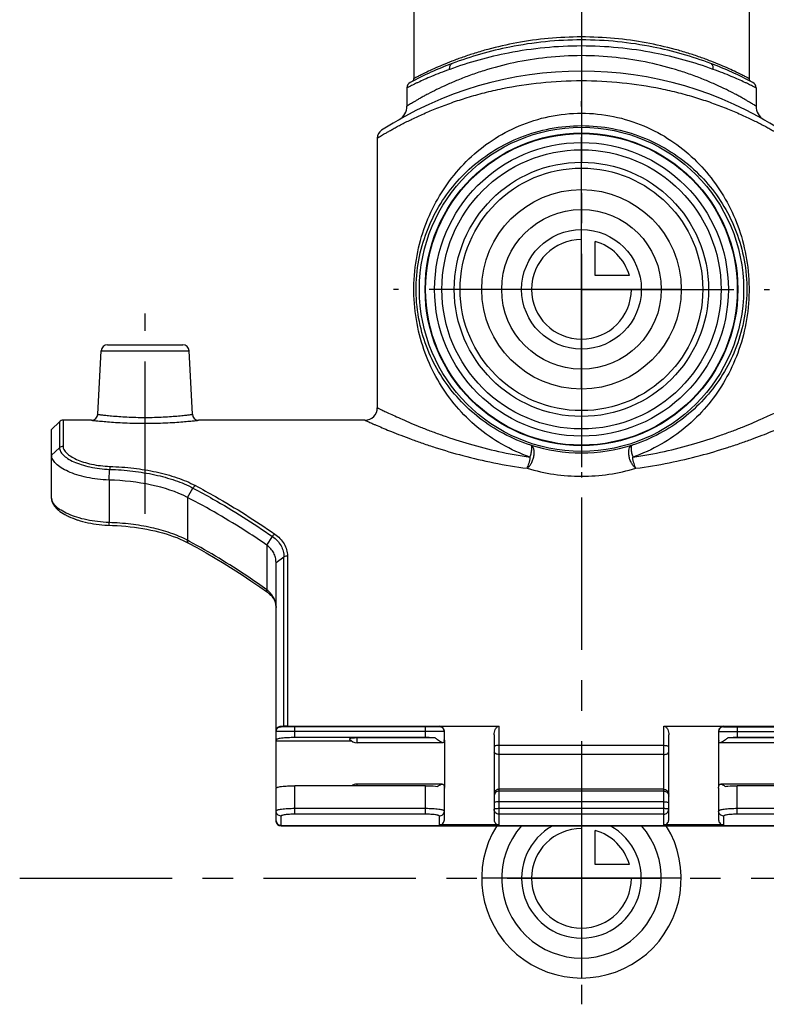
# Model space of a CAD drawing. Header units: millimetres. Extents: x 0 to 1000, y 0 to 1000.
# Tile 1 of 3: x 410 to 530, y 364 to 522. Entities that reach past the tile are written whole.
import ezdxf

# ---------------------------------------------------------------- set-up
doc = ezdxf.new("R2010")
doc.units = ezdxf.units.MM
doc.header["$LTSCALE"] = 65.185185
doc.linetypes.add('CENTER', pattern=[0.6, 0.375, -0.075, 0.075, -0.075])
for name, color, linetype in [('ACHSEN_S', 7, 'CONTINUOUS'), ('FASEN', 7, 'CONTINUOUS'), ('FLAECHEN', 7, 'CONTINUOUS'), ('KOERPER', 7, 'CONTINUOUS'), ('KONST.EL_MIT_GEO', 7, 'CONTINUOUS'), ('KURVEN', 7, 'CONTINUOUS')]:
    doc.layers.add(name, color=color, linetype=linetype)

msp = doc.modelspace()

# ---------------------------------------------------------------- linework, layer by layer
at = {"layer": 'ACHSEN_S', "color": 40, "linetype": 'CENTER'}
for p, q in [((500, 640.56), (500, 363.68)), ((409.88, 383.9), (590.12, 383.9))]:
    msp.add_line(p, q, dxfattribs=at)
at = {"layer": 'FASEN', "color": 7, "linetype": 'Continuous'}
for p, q in [((415, 455.9), (416.27, 457.17)), ((415, 451.79), (415, 455.9))]:
    msp.add_line(p, q, dxfattribs=at)
for radius in [25, 23.56]:
    msp.add_circle((500, 478.4), radius, dxfattribs=at)
for points, knots in [([(424.22, 447.81), (423.6, 447.83), (422.4, 447.92), (420.67, 448.2), (419.09, 448.61), (417.7, 449.13), (416.57, 449.72), (415.71, 450.36), (415.15, 451.05), (415, 451.56), (415, 451.79)], [0, 0, 0, 0, 0.172742, 0.339236, 0.494358, 0.633794, 0.754405, 0.854438, 0.934557, 1, 1, 1, 1]), ([(436.79, 445.02), (434.99, 445.96), (430.81, 447.27), (426.5, 447.73), (424.22, 447.81)], [0, 0, 0, 0, 0.470984, 1, 1, 1, 1]), ([(449.54, 437.38), (448.5, 438.08), (444.37, 440.82), (440.07, 443.31), (436.79, 445.02)], [0, 0, 0, 0, 0.25334, 1, 1, 1, 1]), ([(451, 434.58), (451, 434.85), (450.94, 435.38), (450.66, 436.13), (450.18, 436.82), (449.77, 437.2), (449.54, 437.38)], [0, 0, 0, 0, 0.241559, 0.484518, 0.735454, 1, 1, 1, 1])]:
    msp.add_open_spline(points, degree=3, knots=knots, dxfattribs=at)
at = {"layer": 'FLAECHEN', "color": 7, "linetype": 'Continuous'}
for p, q in [((472, 510.73), (472, 507.8)), ((528, 510.73), (528, 507.8)), ((467.25, 502.67), (467.25, 459.4))]:
    msp.add_line(p, q, dxfattribs=at)
msp.add_circle((500, 478.4), 19.46, dxfattribs=at)
at = {"layer": 'KOERPER', "color": 40, "linetype": 'CENTER'}
for p, q in [((500, 478.4), (500, 508.57)), ((500, 478.4), (469.83, 478.4)), ((500, 478.4), (530.17, 478.4)), ((500, 478.4), (500, 448.23)), ((430, 442.4), (430, 474.5))]:
    msp.add_line(p, q, dxfattribs=at)
at = {"layer": 'KOERPER', "color": 7, "linetype": 'Continuous'}
for p, q in [((421.42, 457.4), (416.83, 457.4)), ((465.25, 457.4), (438.58, 457.4)), ((464, 405.66), (464, 406.43)), ((477.76, 405.66), (464, 405.66)), ((536, 405.66), (522.24, 405.66)), ((477.67, 399.02), (464, 399.02)), ((464, 398.75), (464, 399.02)), ((536, 399.02), (522.33, 399.02))]:
    msp.add_line(p, q, dxfattribs=at)
for radius in [26, 25.08]:
    msp.add_circle((500, 478.4), radius, dxfattribs=at)
for centre, start, end in [((464, 407.16), 217.2416, 270), ((464, 397.52), 90, 124.8665)]:
    msp.add_arc(centre, 1.5, start, end, dxfattribs=at)
msp.add_open_spline([(464, 406.43), (463.92, 406.43), (463.75, 406.42), (463.52, 406.41), (463.31, 406.4), (463.12, 406.38), (462.98, 406.35), (462.88, 406.33), (462.83, 406.3), (462.81, 406.29), (462.8, 406.27), (462.8, 406.26), (462.81, 406.25)], degree=3, knots=[0, 0, 0, 0, 0.199572, 0.390695, 0.565129, 0.715621, 0.835971, 0.921721, 0.951033, 0.971777, 0.986088, 1, 1, 1, 1], dxfattribs=at)
at = {"layer": 'KONST.EL_MIT_GEO', "color": 7, "linetype": 'Continuous'}
for p, q in [((473.1, 567.9), (473.1, 512.22)), ((526.9, 567.9), (526.9, 512.22)), ((423.95, 469.5), (436.05, 469.5)), ((422.42, 458.35), (422.95, 468.55)), ((422.95, 468.55), (437.05, 468.55)), ((437.58, 458.35), (437.05, 468.55)), ((416.27, 457.17), (416.27, 452.99)), ((416.83, 457.4), (416.83, 453.21)), ((415, 451.79), (416.27, 452.99)), ((415, 444.88), (415, 451.79)), ((424.22, 447.81), (424.31, 449.52)), ((424.22, 447.81), (424.22, 440.98)), ((436.79, 445.02), (437.68, 446.51)), ((415.19, 444.06), (415.3, 443.86)), ((436.79, 445.02), (436.79, 438.13)), ((415.29, 443.87), (415.42, 443.67)), ((415.41, 443.68), (415.56, 443.49)), ((415.55, 443.5), (415.73, 443.3)), ((415.72, 443.31), (415.91, 443.12)), ((415.9, 443.13), (416.11, 442.94)), ((416.1, 442.95), (416.34, 442.77)), ((416.33, 442.78), (416.58, 442.6)), ((416.57, 442.6), (416.85, 442.43)), ((416.83, 442.44), (417.13, 442.27)), ((417.11, 442.27), (417.43, 442.11)), ((417.41, 442.11), (417.75, 441.95)), ((417.73, 441.96), (418.08, 441.8)), ((418.07, 441.81), (418.44, 441.66)), ((418.42, 441.67), (418.81, 441.52)), ((418.79, 441.53), (419.19, 441.39)), ((419.17, 441.4), (419.59, 441.27)), ((419.57, 441.28), (420, 441.16)), ((419.98, 441.16), (420.42, 441.05)), ((420.4, 441.06), (420.85, 440.96)), ((420.83, 440.96), (421.28, 440.87)), ((421.27, 440.87), (421.73, 440.79)), ((421.71, 440.8), (422.17, 440.73)), ((422.16, 440.73), (422.63, 440.67)), ((422.61, 440.67), (423.08, 440.62)), ((423.07, 440.63), (423.53, 440.59)), ((423.52, 440.59), (423.99, 440.56)), ((423.97, 440.56), (424.78, 440.53)), ((449.54, 437.38), (450.44, 438.74)), ((449.54, 437.38), (449.54, 430.18)), ((451, 434.58), (452.27, 435.47)), ((451, 398.52), (451, 434.58)), ((452.27, 408.31), (452.27, 435.47)), ((452.83, 435.65), (452.83, 408.3)), ((451.8, 408.22), (451.8, 408.31)), ((451.8, 408.31), (452.27, 408.31)), ((452.83, 408.3), (486.8, 408.3)), ((475, 408.18), (454, 408.18)), ((454, 406.48), (454, 408.18)), ((475, 406.48), (475, 408.18)), ((477.2, 408.3), (477.2, 408.22)), ((486.8, 392.46), (486.8, 408.3)), ((513.2, 408.3), (547.17, 408.3)), ((513.2, 392.46), (513.2, 408.3)), ((522.8, 408.3), (522.8, 408.22)), ((525, 408.18), (546, 408.18)), ((525, 408.18), (525, 406.48)), ((475, 407.48), (454, 407.48)), ((475, 406.48), (454, 406.48)), ((476.54, 406.43), (464, 406.43)), ((478, 406.11), (478, 407.5)), ((478, 406.09), (478, 398.52)), ((486, 406.93), (486, 393.3)), ((514, 393.3), (514, 406.93)), ((522, 407.5), (522, 406.11)), ((522, 406.09), (522, 398.52)), ((536, 406.43), (523.46, 406.43)), ((525, 407.48), (546, 407.48)), ((541, 406.48), (525, 406.48)), ((451, 405.95), (463.12, 405.95)), ((486.8, 405.24), (513.2, 405.24)), ((513.2, 403.78), (486.8, 403.78)), ((451, 393.11), (451, 398.36)), ((475, 398.75), (454, 398.75)), ((454, 394.18), (454, 398.75)), ((475, 394.18), (475, 398.75)), ((478, 393.3), (478, 398.36)), ((513.2, 398.19), (486.8, 398.19)), ((522, 398.36), (522, 393.3)), ((541, 398.75), (525, 398.75)), ((525, 394.18), (525, 398.75)), ((513.2, 397.89), (486.8, 397.89)), ((475, 395.08), (454, 395.08)), ((513.2, 396.16), (486.8, 396.16)), ((513.2, 395.08), (486.8, 395.08)), ((546, 395.08), (525, 395.08)), ((451.8, 392.31), (451.8, 393.89)), ((475, 394.18), (454, 394.18)), ((477.2, 392.46), (477.2, 393.89)), ((513.2, 394.18), (486.8, 394.18)), ((522.8, 393.89), (522.8, 392.46)), ((546, 394.18), (525, 394.18)), ((451.8, 392.34), (548.2, 392.34)), ((451.8, 392.34), (548.2, 392.34)), ((477.2, 392.31), (451.8, 392.31)), ((486.8, 392.46), (477.2, 392.46)), ((477.2, 392.34), (477.2, 392.31)), ((486.8, 392.31), (486.8, 392.34)), ((513.2, 392.31), (486.8, 392.31)), ((522.8, 392.46), (513.2, 392.46)), ((513.2, 392.34), (513.2, 392.31)), ((522.8, 392.31), (522.8, 392.34)), ((548.2, 392.31), (522.8, 392.31))]:
    msp.add_line(p, q, dxfattribs=at)
for points in [[(415, 444.88), (415, 444.81), (415.02, 444.62), (415.06, 444.44), (415.11, 444.25)], [(415, 444.81), (415.02, 444.63), (415.05, 444.45), (415.11, 444.26), (415.19, 444.06)], [(424.78, 440.53), (425.49, 440.49), (426.19, 440.44), (426.89, 440.38), (427.58, 440.3), (428.27, 440.22), (428.94, 440.13), (429.61, 440.02), (430.26, 439.9), (430.91, 439.77), (431.54, 439.63), (432.17, 439.48), (432.78, 439.32), (433.37, 439.15), (433.96, 438.96), (434.52, 438.76), (435.07, 438.56), (435.61, 438.34), (436.13, 438.11), (436.63, 437.86), (436.98, 437.68)], [(436.98, 437.68), (438.32, 436.96), (439.78, 436.14), (441.24, 435.29), (442.68, 434.41), (444.12, 433.51), (445.55, 432.59), (446.97, 431.65), (448.38, 430.68), (449.63, 429.79)], [(449.63, 429.79), (449.7, 429.74), (449.87, 429.6), (450.03, 429.46), (450.19, 429.31), (450.33, 429.15), (450.46, 428.98), (450.57, 428.81), (450.68, 428.63), (450.77, 428.45), (450.84, 428.26), (450.9, 428.07), (450.95, 427.87), (450.98, 427.66), (451, 427.45), (451, 427.35)]]:
    msp.add_lwpolyline(points, dxfattribs=at)
for radius in [22.4, 20.4]:
    msp.add_circle((500, 478.4), radius, dxfattribs=at)
for centre, radius, start, end in [((500, 459.4), 59, 110.5711, 117.7437), ((500, 459.4), 59, 62.2563, 69.4289), ((500, 454.4), 59, 57.0793, 122.9207), ((472.6, 512.22), 0.5, 297.4195, 0.0002), ((527.4, 512.22), 0.5, 180.0003, 242.5808), ((473, 510.73), 1, 117.7438, 179.9999), ((527, 510.73), 1, 359.9999, 62.2562), ((469.5, 507.8), 2.5, 299.7314, 0), ((530.5, 507.8), 2.5, 180, 240.2686), ((468.75, 502.67), 1.5, 122.9208, 180), ((423.95, 468.5), 1, 90, 177), ((436.05, 468.5), 1, 3, 90), ((421.42, 458.4), 1, 269.9992, 357.0002), ((438.58, 458.4), 1, 182.9999, 270.0003), ((465.25, 459.4), 2, 270, 360), ((416.83, 456.6), 0.8, 90, 135), ((500.01, 479.38), 27.22, 252.663, 269.9888), ((499.99, 479.38), 27.22, 270.0112, 287.337), ((500, 478.36), 29.95, 253.0645, 269.9979), ((500, 478.36), 29.95, 270.0021, 286.9355), ((387.64, 345.87), 104.54, 61.7503, 61.9575), ((446.97, 426.79), 4.25, 47.7566, 52.7866), ((475.64, 406.22), 2.36, 355.3601, 357.2774), ((524.76, 406.25), 2.76, 182.7848, 183.263), ((524.24, 406.21), 2.23, 183.2332, 184.6436), ((477.95, 398.36), 0.0515, 0.0118, 7.4882), ((522.05, 398.36), 0.0515, 172.5118, 179.9882), ((451.8, 393.14), 0.8, 180, 270), ((451.8, 393.11), 0.8, 180, 270), ((451.12, 393.11), 0.117, 180.0229, 187.3839), ((477.2, 393.11), 0.8, 270, 283.8652), ((486.8, 393.11), 0.8, 256.1412, 270), ((513.2, 393.11), 0.8, 270, 283.8652), ((522.8, 393.11), 0.8, 256.1412, 270)]:
    msp.add_arc(centre, radius, start, end, dxfattribs=at)
for centre, major_axis, ratio, start_param, end_param in [((477.2, 407.5), (0.8, 0), 0.995415, 0, 1.570796), ((522.8, 407.5), (0.8, 0), 0.995415, 1.570796, 3.141593), ((477.2, 393.3), (0, 0.837), 0.95586, -3.141593, -1.570796), ((486.8, 393.3), (0, 0.837), 0.95586, 1.570796, 3.141593), ((513.2, 393.3), (0, 0.837), 0.95586, -3.141593, -1.570796), ((522.8, 393.3), (0, 0.837), 0.95586, 1.570796, 3.141593)]:
    msp.add_ellipse(centre, major_axis=major_axis, ratio=ratio, start_param=start_param, end_param=end_param, dxfattribs=at)
for points, knots in [([(526.9, 512.22), (526.9, 512.22), (526.88, 512.22), (526.86, 512.24), (526.82, 512.26), (526.76, 512.29), (526.69, 512.33), (526.55, 512.4), (526.35, 512.5), (526.05, 512.65), (525.7, 512.84), (525.28, 513.04), (524.6, 513.37), (523.62, 513.83), (522.27, 514.41), (520.72, 515.04), (518.98, 515.68), (517.06, 516.32), (514.2, 517.15), (510.28, 518.04), (505.26, 518.74), (500, 518.98), (494.74, 518.74), (489.72, 518.04), (485.8, 517.15), (482.94, 516.32), (481.02, 515.68), (479.28, 515.04), (477.73, 514.41), (476.38, 513.83), (475.4, 513.37), (474.72, 513.04), (474.3, 512.84), (473.95, 512.65), (473.65, 512.5), (473.45, 512.4), (473.31, 512.33), (473.24, 512.29), (473.18, 512.26), (473.14, 512.24), (473.12, 512.22), (473.1, 512.22), (473.1, 512.22)], [0, 0, 0, 0, 0.000169, 0.000676, 0.001518, 0.002694, 0.004204, 0.006045, 0.010701, 0.016634, 0.023806, 0.032173, 0.041692, 0.063988, 0.090311, 0.120288, 0.153569, 0.189831, 0.228765, 0.313412, 0.404881, 0.5, 0.595119, 0.686588, 0.771235, 0.810169, 0.846431, 0.879712, 0.909689, 0.936012, 0.958308, 0.967827, 0.976194, 0.983366, 0.989299, 0.993955, 0.995796, 0.997305, 0.998482, 0.999324, 0.999831, 1, 1, 1, 1]), ([(500, 518.42), (496.14, 518.42), (489.07, 517.71), (482.26, 515.76), (479.27, 514.64)], [0, 0, 0, 0, 0.54697, 1, 1, 1, 1]), ([(520.73, 514.64), (517.74, 515.76), (510.93, 517.71), (503.86, 518.42), (500, 518.42)], [0, 0, 0, 0, 0.45303, 1, 1, 1, 1]), ([(500, 517.45), (496.08, 517.45), (488.88, 516.75), (481.93, 514.81), (478.87, 513.7)], [0, 0, 0, 0, 0.546147, 1, 1, 1, 1]), ([(521.13, 513.7), (518.07, 514.81), (511.12, 516.75), (503.92, 517.45), (500, 517.45)], [0, 0, 0, 0, 0.453853, 1, 1, 1, 1]), ([(500, 515.9), (498.14, 515.9), (494.5, 515.7), (489.26, 514.86), (485.19, 513.79), (482.22, 512.79), (480.23, 512.02), (478.43, 511.24), (476.82, 510.49), (475.61, 509.87), (474.76, 509.41), (474.2, 509.1), (473.7, 508.82), (473.26, 508.57), (472.89, 508.35), (472.58, 508.16), (472.36, 508.03), (472.22, 507.94), (472.15, 507.89), (472.09, 507.86), (472.04, 507.83), (472.02, 507.81), (472, 507.81), (472, 507.8)], [0, 0, 0, 0, 0.188711, 0.370182, 0.538349, 0.615906, 0.688341, 0.755069, 0.815447, 0.868752, 0.892503, 0.914174, 0.933655, 0.950832, 0.965594, 0.977838, 0.98747, 0.991281, 0.99441, 0.996851, 0.998599, 0.999649, 1, 1, 1, 1]), ([(528, 507.8), (528, 507.81), (527.98, 507.81), (527.96, 507.83), (527.91, 507.86), (527.85, 507.89), (527.78, 507.94), (527.64, 508.03), (527.42, 508.16), (527.11, 508.35), (526.74, 508.57), (526.3, 508.82), (525.8, 509.1), (525.24, 509.41), (524.39, 509.87), (523.18, 510.49), (521.57, 511.24), (519.77, 512.02), (517.78, 512.79), (514.81, 513.79), (510.74, 514.86), (505.5, 515.7), (501.86, 515.9), (500, 515.9)], [0, 0, 0, 0, 0.000351, 0.001401, 0.003149, 0.00559, 0.00872, 0.01253, 0.022162, 0.034406, 0.049168, 0.066345, 0.085826, 0.107498, 0.131248, 0.184554, 0.244932, 0.31166, 0.384095, 0.461652, 0.629818, 0.81129, 1, 1, 1, 1]), ([(478.87, 513.7), (478.35, 513.52), (477.38, 513.15), (476.02, 512.6), (474.85, 512.09), (473.99, 511.7), (473.4, 511.42), (473.04, 511.25), (472.73, 511.1), (472.48, 510.97), (472.3, 510.88), (472.18, 510.83), (472.12, 510.79), (472.07, 510.77), (472.03, 510.75), (472.01, 510.74), (472, 510.73), (472, 510.73)], [0, 0, 0, 0, 0.219394, 0.415948, 0.587592, 0.732163, 0.793619, 0.847505, 0.893574, 0.931605, 0.961401, 0.97316, 0.982804, 0.990319, 0.995694, 0.998923, 1, 1, 1, 1]), ([(478.87, 513.7), (478.85, 513.8), (478.84, 514.01), (478.91, 514.29), (479.05, 514.51), (479.19, 514.61), (479.27, 514.64)], [0, 0, 0, 0, 0.283377, 0.544674, 0.780928, 1, 1, 1, 1]), ([(521.13, 513.7), (521.15, 513.8), (521.16, 514.01), (521.09, 514.29), (520.95, 514.51), (520.81, 514.61), (520.73, 514.64)], [0, 0, 0, 0, 0.283377, 0.544674, 0.780928, 1, 1, 1, 1]), ([(528, 510.73), (528, 510.73), (527.99, 510.74), (527.97, 510.75), (527.93, 510.77), (527.88, 510.79), (527.82, 510.83), (527.7, 510.88), (527.52, 510.97), (527.27, 511.1), (526.96, 511.25), (526.6, 511.42), (526.01, 511.7), (525.15, 512.09), (523.98, 512.6), (522.62, 513.15), (521.65, 513.52), (521.13, 513.7)], [0, 0, 0, 0, 0.001077, 0.004306, 0.009681, 0.017196, 0.02684, 0.038599, 0.068395, 0.106426, 0.152495, 0.206381, 0.267837, 0.412408, 0.584052, 0.780606, 1, 1, 1, 1]), ([(467.25, 502.67), (467.25, 502.67), (467.26, 502.67), (467.27, 502.68), (467.3, 502.7), (467.35, 502.73), (467.42, 502.77), (467.51, 502.83), (467.67, 502.93), (467.93, 503.08), (468.29, 503.29), (468.72, 503.55), (469.23, 503.84), (469.82, 504.17), (470.47, 504.53), (471.47, 505.05), (472.88, 505.76), (474.76, 506.63), (476.87, 507.51), (479.2, 508.39), (481.73, 509.22), (484.46, 509.98), (488.37, 510.88), (493.57, 511.68), (497.83, 511.9), (500, 511.9)], [0, 0, 0, 0, 0.00035, 0.000787, 0.001398, 0.003142, 0.005578, 0.0087, 0.012503, 0.022112, 0.034327, 0.049053, 0.066188, 0.085621, 0.107241, 0.130937, 0.184133, 0.244411, 0.311061, 0.383452, 0.461006, 0.543162, 0.629336, 0.811037, 1, 1, 1, 1]), ([(500, 511.9), (502.17, 511.9), (506.43, 511.68), (511.63, 510.88), (515.54, 509.98), (518.27, 509.22), (520.8, 508.39), (523.13, 507.51), (525.24, 506.63), (527.12, 505.76), (528.53, 505.05), (529.53, 504.53), (530.18, 504.17), (530.77, 503.84), (531.28, 503.55), (531.71, 503.29), (532.07, 503.08), (532.33, 502.93), (532.49, 502.83), (532.58, 502.77), (532.65, 502.73), (532.7, 502.7), (532.73, 502.68), (532.74, 502.67), (532.75, 502.67), (532.75, 502.67)], [0, 0, 0, 0, 0.188963, 0.370664, 0.456839, 0.538994, 0.616548, 0.688939, 0.75559, 0.815868, 0.869063, 0.89276, 0.914379, 0.933812, 0.950947, 0.965673, 0.977888, 0.987497, 0.9913, 0.994422, 0.996858, 0.998602, 0.999213, 0.99965, 1, 1, 1, 1]), ([(491.78, 451.49), (490.21, 452.03), (487.21, 453.38), (483.23, 456.15), (479.86, 459.5), (477.12, 463.33), (475.01, 467.62), (473.59, 472.36), (472.98, 477.42), (473.26, 482.54), (474.39, 487.43), (476.24, 491.89), (478.75, 495.9), (481.87, 499.44), (485.62, 502.45), (489.98, 504.79), (494.84, 506.31), (498.27, 506.67), (500, 506.67)], [0, 0, 0, 0, 0.063703, 0.125316, 0.185409, 0.244996, 0.305421, 0.368173, 0.433852, 0.500214, 0.56413, 0.625273, 0.685005, 0.744767, 0.805706, 0.868585, 0.933576, 1, 1, 1, 1]), ([(500, 506.67), (501.73, 506.67), (505.16, 506.31), (510.02, 504.79), (514.38, 502.45), (518.13, 499.44), (521.25, 495.9), (523.76, 491.89), (525.61, 487.43), (526.74, 482.54), (527.02, 477.42), (526.41, 472.36), (524.99, 467.62), (522.88, 463.33), (520.14, 459.5), (516.77, 456.15), (512.79, 453.38), (509.79, 452.03), (508.22, 451.49)], [0, 0, 0, 0, 0.066424, 0.131415, 0.194294, 0.255233, 0.314995, 0.374728, 0.43587, 0.499786, 0.566148, 0.631827, 0.694579, 0.755004, 0.814591, 0.874684, 0.936297, 1, 1, 1, 1]), ([(491.89, 453.4), (490.37, 453.88), (487.47, 455.1), (483.59, 457.62), (480.28, 460.68), (477.55, 464.2), (475.42, 468.2), (473.96, 472.67), (473.33, 477.53), (473.64, 482.46), (474.83, 487.09), (476.74, 491.25), (479.26, 494.94), (482.36, 498.16), (486.05, 500.88), (490.3, 502.99), (495.01, 504.35), (498.33, 504.67), (500, 504.67)], [0, 0, 0, 0, 0.064135, 0.125781, 0.185527, 0.244496, 0.304257, 0.366739, 0.433001, 0.500131, 0.563957, 0.624446, 0.683491, 0.742814, 0.803696, 0.866935, 0.932645, 1, 1, 1, 1]), ([(500, 504.67), (501.67, 504.67), (504.99, 504.35), (509.7, 502.99), (513.95, 500.88), (517.64, 498.16), (520.74, 494.94), (523.26, 491.25), (525.17, 487.09), (526.36, 482.46), (526.67, 477.53), (526.04, 472.67), (524.58, 468.2), (522.45, 464.2), (519.72, 460.68), (516.41, 457.62), (512.53, 455.1), (509.63, 453.88), (508.11, 453.4)], [0, 0, 0, 0, 0.067355, 0.133065, 0.196304, 0.257186, 0.31651, 0.375554, 0.436043, 0.499869, 0.566999, 0.63326, 0.695743, 0.755504, 0.814473, 0.874219, 0.935865, 1, 1, 1, 1]), ([(422.42, 458.35), (422.42, 458.35), (422.43, 458.35), (422.46, 458.34), (422.5, 458.34), (422.57, 458.33), (422.65, 458.32), (422.79, 458.3), (423.01, 458.27), (423.33, 458.23), (423.71, 458.19), (424.15, 458.14), (424.85, 458.08), (425.83, 458), (427.13, 457.91), (428.54, 457.86), (430, 457.84), (431.46, 457.86), (432.87, 457.91), (434.17, 458), (435.15, 458.08), (435.85, 458.14), (436.29, 458.19), (436.67, 458.23), (436.99, 458.27), (437.21, 458.3), (437.35, 458.32), (437.43, 458.33), (437.5, 458.34), (437.54, 458.34), (437.57, 458.35), (437.58, 458.35), (437.58, 458.35)], [0, 0, 0, 0, 0.000606, 0.002419, 0.005434, 0.009647, 0.015044, 0.021611, 0.038188, 0.059209, 0.084463, 0.113705, 0.146648, 0.222355, 0.30872, 0.402468, 0.5, 0.597532, 0.69128, 0.777645, 0.853352, 0.886295, 0.915537, 0.940791, 0.961812, 0.978389, 0.984956, 0.990353, 0.994566, 0.997581, 0.999394, 1, 1, 1, 1]), ([(467.25, 459.4), (467.25, 459.4), (467.26, 459.4), (467.28, 459.38), (467.32, 459.37), (467.4, 459.33), (467.53, 459.27), (467.73, 459.17), (467.98, 459.04), (468.29, 458.9), (468.66, 458.72), (469.25, 458.45), (470.12, 458.05), (471.3, 457.52), (472.68, 456.92), (474.23, 456.28), (475.95, 455.61), (478.53, 454.67), (482.1, 453.52), (486.77, 452.32), (490.06, 451.73), (491.78, 451.49)], [0, 0, 0, 0, 0.00031, 0.001238, 0.002785, 0.004948, 0.011114, 0.01971, 0.030702, 0.044046, 0.059691, 0.07758, 0.119836, 0.170269, 0.228297, 0.29333, 0.364786, 0.442101, 0.612176, 0.799511, 1, 1, 1, 1]), ([(508.22, 451.49), (509.94, 451.73), (513.23, 452.32), (517.9, 453.52), (521.47, 454.67), (524.05, 455.61), (525.77, 456.28), (527.32, 456.92), (528.7, 457.52), (529.88, 458.05), (530.75, 458.45), (531.34, 458.72), (531.71, 458.9), (532.02, 459.04), (532.27, 459.17), (532.47, 459.27), (532.6, 459.33), (532.68, 459.37), (532.72, 459.38), (532.74, 459.4), (532.75, 459.4), (532.75, 459.4)], [0, 0, 0, 0, 0.200489, 0.387824, 0.5579, 0.635215, 0.706671, 0.771703, 0.829731, 0.880164, 0.92242, 0.940309, 0.955954, 0.969298, 0.98029, 0.988886, 0.995052, 0.997215, 0.998762, 0.99969, 1, 1, 1, 1]), ([(421.42, 457.4), (421.43, 457.4), (421.49, 457.39), (421.61, 457.38), (421.82, 457.35), (422.1, 457.32), (422.46, 457.29), (423.09, 457.23), (424.02, 457.14), (425.31, 457.05), (427.32, 456.94), (430, 456.88), (432.68, 456.94), (434.69, 457.05), (435.98, 457.14), (436.91, 457.23), (437.54, 457.29), (437.9, 457.32), (438.18, 457.35), (438.39, 457.38), (438.51, 457.39), (438.57, 457.4), (438.58, 457.4)], [0, 0, 0, 0, 0.002448, 0.009762, 0.02186, 0.038607, 0.059818, 0.085265, 0.147764, 0.223583, 0.309778, 0.5, 0.690222, 0.776418, 0.852236, 0.914736, 0.940182, 0.961393, 0.97814, 0.990238, 0.997552, 1, 1, 1, 1]), ([(465.25, 457.4), (465.25, 457.4), (465.26, 457.4), (465.29, 457.38), (465.33, 457.37), (465.41, 457.33), (465.55, 457.27), (465.77, 457.17), (466.04, 457.05), (466.38, 456.9), (466.77, 456.73), (467.41, 456.46), (468.34, 456.06), (469.61, 455.54), (471.09, 454.96), (472.75, 454.33), (474.58, 453.68), (477.33, 452.76), (481.11, 451.65), (486.02, 450.49), (489.48, 449.93), (491.28, 449.7)], [0, 0, 0, 0, 0.000313, 0.00125, 0.002812, 0.004997, 0.011222, 0.0199, 0.030994, 0.044457, 0.060238, 0.078276, 0.120857, 0.171628, 0.229982, 0.295301, 0.366976, 0.444417, 0.614372, 0.800955, 1, 1, 1, 1]), ([(508.72, 449.7), (510.52, 449.93), (513.98, 450.49), (518.89, 451.65), (522.67, 452.76), (525.42, 453.68), (527.25, 454.33), (528.91, 454.96), (530.39, 455.54), (531.66, 456.06), (532.59, 456.46), (533.23, 456.73), (533.62, 456.9), (533.96, 457.05), (534.23, 457.17), (534.45, 457.27), (534.59, 457.33), (534.67, 457.37), (534.71, 457.38), (534.74, 457.4), (534.75, 457.4), (534.75, 457.4)], [0, 0, 0, 0, 0.199045, 0.385629, 0.555583, 0.633025, 0.7047, 0.770018, 0.828372, 0.879143, 0.921724, 0.939762, 0.955543, 0.969006, 0.9801, 0.988778, 0.995003, 0.997188, 0.99875, 0.999687, 1, 1, 1, 1]), ([(416.27, 452.99), (416.26, 452.79), (416.4, 452.35), (416.88, 451.77), (417.61, 451.21), (418.6, 450.69), (419.8, 450.24), (421.19, 449.88), (422.71, 449.62), (423.77, 449.54), (424.31, 449.52)], [0, 0, 0, 0, 0.063344, 0.141899, 0.24094, 0.361179, 0.500869, 0.656786, 0.824759, 1, 1, 1, 1]), ([(416.83, 453.21), (416.73, 453.21), (416.52, 453.17), (416.34, 453.06), (416.27, 452.99)], [0, 0, 0, 0, 0.503629, 1, 1, 1, 1]), ([(416.83, 453.21), (416.83, 453.03), (416.96, 452.62), (417.41, 452.08), (418.1, 451.56), (419.02, 451.08), (420.14, 450.66), (421.44, 450.32), (422.86, 450.09), (423.85, 450.01), (424.36, 449.99)], [0, 0, 0, 0, 0.062975, 0.141265, 0.240044, 0.360074, 0.499707, 0.655794, 0.824175, 1, 1, 1, 1]), ([(491.28, 449.7), (491.41, 449.79), (491.67, 450.04), (491.99, 450.51), (492.24, 451.07), (492.39, 451.68), (492.44, 452.26), (492.38, 452.78), (492.21, 453.18), (492, 453.36), (491.89, 453.4)], [0, 0, 0, 0, 0.115244, 0.251561, 0.400863, 0.552266, 0.694481, 0.81808, 0.918394, 1, 1, 1, 1]), ([(491.78, 451.49), (491.85, 451.72), (491.93, 452.05), (492.01, 452.49), (492.04, 452.76), (492.04, 453), (492.02, 453.21), (491.96, 453.37), (491.89, 453.4)], [0, 0, 0, 0, 0.361678, 0.52441, 0.66826, 0.789157, 0.884438, 1, 1, 1, 1]), ([(508.72, 449.7), (508.59, 449.79), (508.33, 450.04), (508.01, 450.51), (507.76, 451.07), (507.61, 451.68), (507.56, 452.26), (507.62, 452.78), (507.79, 453.18), (508, 453.36), (508.11, 453.4)], [0, 0, 0, 0, 0.115246, 0.251562, 0.400863, 0.552266, 0.69448, 0.818079, 0.918392, 1, 1, 1, 1]), ([(508.11, 453.4), (508.04, 453.37), (507.98, 453.21), (507.96, 453), (507.96, 452.76), (507.99, 452.49), (508.07, 452.05), (508.15, 451.72), (508.22, 451.49)], [0, 0, 0, 0, 0.115559, 0.21084, 0.331738, 0.475588, 0.638321, 1, 1, 1, 1]), ([(491.28, 449.7), (491.34, 449.8), (491.45, 450.04), (491.64, 450.63), (491.74, 451.14), (491.78, 451.49)], [0, 0, 0, 0, 0.184206, 0.423542, 1, 1, 1, 1]), ([(508.72, 449.7), (508.66, 449.8), (508.55, 450.04), (508.36, 450.63), (508.26, 451.14), (508.22, 451.49)], [0, 0, 0, 0, 0.184206, 0.423542, 1, 1, 1, 1]), ([(424.36, 449.99), (424.35, 449.96), (424.33, 449.81), (424.32, 449.65), (424.31, 449.52)], [0, 0, 0, 0, 0.179664, 1, 1, 1, 1]), ([(424.31, 449.52), (425.55, 449.48), (427.99, 449.3), (431.51, 448.72), (434.76, 447.84), (436.77, 447), (437.68, 446.51)], [0, 0, 0, 0, 0.269678, 0.529543, 0.774102, 1, 1, 1, 1]), ([(424.36, 449.99), (425.63, 449.95), (428.13, 449.76), (431.74, 449.17), (435.07, 448.27), (437.13, 447.41), (438.07, 446.91)], [0, 0, 0, 0, 0.269947, 0.529919, 0.774381, 1, 1, 1, 1]), ([(438.08, 446.9), (438.04, 446.89), (437.88, 446.79), (437.76, 446.64), (437.68, 446.51)], [0, 0, 0, 0, 0.227887, 1, 1, 1, 1]), ([(437.68, 446.51), (438.76, 445.95), (443.13, 443.55), (447.35, 440.89), (450.44, 438.74)], [0, 0, 0, 0, 0.244503, 1, 1, 1, 1]), ([(438.07, 446.91), (439.15, 446.34), (443.5, 443.95), (447.71, 441.28), (450.79, 439.13)], [0, 0, 0, 0, 0.244438, 1, 1, 1, 1]), ([(424.22, 440.98), (423.6, 441), (422.4, 441.1), (420.66, 441.38), (419.08, 441.79), (417.7, 442.31), (416.56, 442.89), (415.81, 443.44), (415.39, 443.91), (415.11, 444.32), (415, 444.67), (415, 444.88)], [0, 0, 0, 0, 0.174621, 0.34231, 0.498441, 0.63878, 0.759837, 0.85942, 0.90118, 0.937985, 1, 1, 1, 1]), ([(436.79, 438.13), (435.92, 438.59), (434.03, 439.4), (430.97, 440.23), (427.66, 440.77), (425.38, 440.94), (424.22, 440.98)], [0, 0, 0, 0, 0.226962, 0.471788, 0.731211, 1, 1, 1, 1]), ([(424.25, 440.55), (424.25, 440.55), (424.24, 440.56), (424.23, 440.58), (424.23, 440.62), (424.22, 440.7), (424.22, 440.82), (424.22, 440.92), (424.22, 440.98)], [0, 0, 0, 0, 0.024342, 0.077889, 0.162878, 0.278446, 0.593412, 1, 1, 1, 1]), ([(436.98, 437.68), (436.91, 437.72), (436.8, 437.86), (436.78, 438.04), (436.79, 438.13)], [0, 0, 0, 0, 0.44476, 1, 1, 1, 1]), ([(449.54, 430.18), (448.52, 430.91), (444.51, 433.69), (440.32, 436.23), (437.12, 437.95)], [0, 0, 0, 0, 0.255929, 1, 1, 1, 1]), ([(450.44, 438.74), (450.45, 438.79), (450.51, 438.89), (450.63, 439.02), (450.74, 439.1), (450.79, 439.13)], [0, 0, 0, 0, 0.261275, 0.644062, 1, 1, 1, 1]), ([(450.44, 438.74), (450.99, 438.36), (451.7, 437.62), (452.19, 436.41), (452.27, 435.78), (452.27, 435.47)], [0, 0, 0, 0, 0.520064, 0.761675, 1, 1, 1, 1]), ([(450.79, 439.13), (451.39, 438.73), (452.18, 437.94), (452.73, 436.65), (452.83, 435.98), (452.83, 435.65)], [0, 0, 0, 0, 0.521703, 0.762897, 1, 1, 1, 1]), ([(452.27, 435.47), (452.3, 435.5), (452.47, 435.62), (452.68, 435.65), (452.83, 435.65)], [0, 0, 0, 0, 0.241246, 1, 1, 1, 1]), ([(449.63, 429.79), (449.59, 429.82), (449.51, 429.96), (449.52, 430.1), (449.54, 430.18)], [0, 0, 0, 0, 0.433304, 1, 1, 1, 1]), ([(451, 427.47), (450.98, 427.92), (450.76, 428.86), (450.18, 429.62), (449.82, 429.94)], [0, 0, 0, 0, 0.48786, 1, 1, 1, 1]), ([(451, 407.52), (451, 407.64), (451.05, 407.88), (451.26, 408.15), (451.53, 408.29), (451.71, 408.32), (451.8, 408.31)], [0, 0, 0, 0, 0.287846, 0.559605, 0.792357, 1, 1, 1, 1]), ([(451, 407.42), (451, 407.62), (451.17, 408.05), (451.6, 408.22), (451.8, 408.22)], [0, 0, 0, 0, 0.499973, 1, 1, 1, 1]), ([(454, 408.18), (453.86, 408.18), (453.57, 408.18), (453.17, 408.18), (452.79, 408.18), (452.46, 408.19), (452.22, 408.19), (452.06, 408.2), (451.97, 408.2), (451.9, 408.21), (451.85, 408.21), (451.82, 408.21), (451.8, 408.21), (451.8, 408.22)], [0, 0, 0, 0, 0.196023, 0.384266, 0.557373, 0.708656, 0.832433, 0.88254, 0.924165, 0.956946, 0.9806, 0.994936, 1, 1, 1, 1]), ([(452.83, 408.3), (452.78, 408.3), (452.59, 408.3), (452.4, 408.3), (452.27, 408.31)], [0, 0, 0, 0, 0.279052, 1, 1, 1, 1]), ([(477.2, 408.22), (477.2, 408.21), (477.18, 408.21), (477.15, 408.21), (477.1, 408.21), (477.03, 408.2), (476.94, 408.2), (476.78, 408.19), (476.54, 408.19), (476.21, 408.18), (475.83, 408.18), (475.43, 408.18), (475.14, 408.18), (475, 408.18)], [0, 0, 0, 0, 0.005064, 0.0194, 0.043054, 0.075834, 0.11746, 0.167567, 0.291343, 0.442627, 0.615734, 0.803977, 1, 1, 1, 1]), ([(478, 407.42), (478, 407.62), (477.83, 408.05), (477.4, 408.22), (477.2, 408.22)], [0, 0, 0, 0, 0.499973, 1, 1, 1, 1]), ([(486, 406.93), (486, 407.07), (486.03, 407.36), (486.13, 407.7), (486.26, 407.96), (486.4, 408.13), (486.58, 408.26), (486.73, 408.3), (486.8, 408.3)], [0, 0, 0, 0, 0.247549, 0.495572, 0.620385, 0.745936, 0.872508, 1, 1, 1, 1]), ([(513.2, 408.3), (513.27, 408.3), (513.42, 408.26), (513.6, 408.13), (513.74, 407.96), (513.87, 407.7), (513.97, 407.36), (514, 407.07), (514, 406.93)], [0, 0, 0, 0, 0.127494, 0.254065, 0.379615, 0.504428, 0.752451, 1, 1, 1, 1]), ([(522.8, 408.22), (522.6, 408.22), (522.17, 408.05), (522, 407.62), (522, 407.42)], [0, 0, 0, 0, 0.500027, 1, 1, 1, 1]), ([(522.8, 408.22), (522.8, 408.21), (522.82, 408.21), (522.85, 408.21), (522.9, 408.21), (522.97, 408.2), (523.06, 408.2), (523.22, 408.19), (523.46, 408.19), (523.79, 408.18), (524.17, 408.18), (524.57, 408.18), (524.86, 408.18), (525, 408.18)], [0, 0, 0, 0, 0.005063, 0.019401, 0.043056, 0.075836, 0.117461, 0.167568, 0.291344, 0.442627, 0.615734, 0.803977, 1, 1, 1, 1]), ([(451.01, 407.42), (451, 407.42), (451, 407.42), (451, 407.42), (451, 407.42)], [0, 0, 0, 0, 0.650731, 1, 1, 1, 1]), ([(454, 406.48), (453.62, 406.48), (452.91, 406.46), (452.08, 406.4), (451.53, 406.32), (451.29, 406.26), (451.14, 406.21), (451.05, 406.17), (451, 406.12), (451, 406.09)], [0, 0, 0, 0, 0.374023, 0.692201, 0.815236, 0.908177, 0.942557, 0.968832, 1, 1, 1, 1]), ([(454, 407.48), (453.63, 407.48), (453.09, 407.48), (452.4, 407.47), (451.96, 407.47), (451.59, 407.46), (451.31, 407.45), (451.13, 407.44), (451.04, 407.43), (451.01, 407.42), (451.01, 407.42)], [0, 0, 0, 0, 0.370483, 0.538932, 0.687984, 0.812388, 0.90782, 0.971026, 0.989857, 1, 1, 1, 1]), ([(477.92, 407.43), (477.79, 407.44), (477.44, 407.46), (476.79, 407.47), (475.95, 407.48), (475.33, 407.48), (475, 407.48)], [0, 0, 0, 0, 0.133079, 0.362022, 0.662062, 1, 1, 1, 1]), ([(476.54, 406.43), (476.42, 406.43), (475.91, 406.47), (475.39, 406.48), (475, 406.48)], [0, 0, 0, 0, 0.233964, 1, 1, 1, 1]), ([(477.76, 405.66), (477.68, 405.66), (477.49, 405.73), (477.21, 405.9), (476.88, 406.14), (476.66, 406.33), (476.54, 406.43)], [0, 0, 0, 0, 0.167947, 0.402966, 0.686113, 1, 1, 1, 1]), ([(478, 407.42), (478, 407.42), (477.99, 407.42), (477.97, 407.43), (477.94, 407.43), (477.92, 407.43)], [0, 0, 0, 0, 0.0764, 0.26508, 1, 1, 1, 1]), ([(477.99, 406.03), (477.99, 406.02), (477.98, 405.98), (477.98, 405.93), (477.97, 405.9)], [0, 0, 0, 0, 0.267696, 1, 1, 1, 1]), ([(522, 407.42), (522, 407.42), (522.01, 407.42), (522.03, 407.43), (522.06, 407.43), (522.08, 407.43)], [0, 0, 0, 0, 0.076371, 0.26506, 1, 1, 1, 1]), ([(522.03, 405.9), (522.03, 405.91), (522.02, 405.95), (522.01, 406), (522.01, 406.03)], [0, 0, 0, 0, 0.232397, 1, 1, 1, 1]), ([(522.08, 407.43), (522.21, 407.44), (522.56, 407.46), (523.21, 407.47), (524.05, 407.48), (524.67, 407.48), (525, 407.48)], [0, 0, 0, 0, 0.133076, 0.362019, 0.66206, 1, 1, 1, 1]), ([(523.46, 406.43), (523.34, 406.33), (523.12, 406.14), (522.79, 405.9), (522.51, 405.73), (522.32, 405.66), (522.24, 405.66)], [0, 0, 0, 0, 0.313855, 0.596988, 0.832019, 1, 1, 1, 1]), ([(525, 406.48), (524.87, 406.48), (524.35, 406.48), (523.84, 406.45), (523.46, 406.43)], [0, 0, 0, 0, 0.261528, 1, 1, 1, 1]), ([(477.96, 405.84), (477.94, 405.79), (477.91, 405.69), (477.8, 405.66), (477.76, 405.66)], [0, 0, 0, 0, 0.539006, 1, 1, 1, 1]), ([(486.8, 405.24), (486.7, 405.24), (486.51, 405.23), (486.28, 405.19), (486.14, 405.14), (486.05, 405.09), (486, 405.04), (486, 405)], [0, 0, 0, 0, 0.353144, 0.657552, 0.77907, 0.875932, 1, 1, 1, 1]), ([(513.2, 405.24), (513.3, 405.24), (513.49, 405.23), (513.72, 405.19), (513.86, 405.14), (513.95, 405.09), (514, 405.04), (514, 405)], [0, 0, 0, 0, 0.353144, 0.657552, 0.77907, 0.875932, 1, 1, 1, 1]), ([(522.24, 405.66), (522.21, 405.66), (522.16, 405.67), (522.09, 405.72), (522.05, 405.8), (522.03, 405.86), (522.03, 405.9)], [0, 0, 0, 0, 0.226318, 0.441368, 0.689628, 1, 1, 1, 1]), ([(486.8, 403.78), (486.7, 403.78), (486.5, 403.8), (486.22, 403.87), (486, 404.02), (486, 404.13)], [0, 0, 0, 0, 0.334722, 0.629164, 1, 1, 1, 1]), ([(513.2, 403.78), (513.3, 403.78), (513.5, 403.8), (513.78, 403.87), (514, 404.02), (514, 404.13)], [0, 0, 0, 0, 0.334722, 0.629164, 1, 1, 1, 1]), ([(451, 398.36), (451, 398.39), (451.05, 398.44), (451.14, 398.47), (451.29, 398.53), (451.53, 398.58), (452.08, 398.67), (452.91, 398.73), (453.62, 398.75), (454, 398.75)], [0, 0, 0, 0, 0.031168, 0.057443, 0.091823, 0.184764, 0.307799, 0.625977, 1, 1, 1, 1]), ([(475, 398.75), (475.18, 398.75), (475.82, 398.74), (476.47, 398.71), (476.94, 398.65)], [0, 0, 0, 0, 0.270131, 1, 1, 1, 1]), ([(476.94, 398.65), (477.06, 398.76), (477.29, 398.91), (477.55, 399.02), (477.67, 399.02)], [0, 0, 0, 0, 0.572065, 1, 1, 1, 1]), ([(477.67, 399.02), (477.72, 399.02), (477.83, 398.99), (477.95, 398.84), (477.99, 398.62), (478, 398.46), (478, 398.36)], [0, 0, 0, 0, 0.190143, 0.388803, 0.654155, 1, 1, 1, 1]), ([(486.8, 398.19), (486.6, 398.19), (486.17, 398.02), (486, 397.6), (486, 397.4)], [0, 0, 0, 0, 0.500674, 1, 1, 1, 1]), ([(513.2, 398.19), (513.4, 398.19), (513.83, 398.02), (514, 397.6), (514, 397.4)], [0, 0, 0, 0, 0.500674, 1, 1, 1, 1]), ([(522, 398.36), (522, 398.46), (522.01, 398.62), (522.05, 398.84), (522.17, 398.99), (522.28, 399.02), (522.33, 399.02)], [0, 0, 0, 0, 0.345852, 0.611233, 0.809879, 1, 1, 1, 1]), ([(522.33, 399.02), (522.45, 399.02), (522.71, 398.91), (522.94, 398.76), (523.06, 398.65)], [0, 0, 0, 0, 0.427885, 1, 1, 1, 1]), ([(523.06, 398.65), (523.2, 398.67), (523.85, 398.73), (524.5, 398.75), (525, 398.75)], [0, 0, 0, 0, 0.222298, 1, 1, 1, 1]), ([(486.8, 397.89), (486.6, 397.89), (486.17, 397.72), (486, 397.3), (486, 397.1)], [0, 0, 0, 0, 0.500674, 1, 1, 1, 1]), ([(513.2, 397.89), (513.4, 397.89), (513.83, 397.72), (514, 397.3), (514, 397.1)], [0, 0, 0, 0, 0.500674, 1, 1, 1, 1]), ([(454, 395.08), (453.62, 395.08), (452.91, 395.06), (452.08, 395), (451.53, 394.91), (451.29, 394.86), (451.14, 394.81), (451.05, 394.77), (451, 394.72), (451, 394.69)], [0, 0, 0, 0, 0.374023, 0.692201, 0.815236, 0.908177, 0.942557, 0.968832, 1, 1, 1, 1]), ([(478, 394.69), (478, 394.72), (477.95, 394.77), (477.86, 394.81), (477.71, 394.86), (477.47, 394.91), (476.92, 395), (476.09, 395.06), (475.38, 395.08), (475, 395.08)], [0, 0, 0, 0, 0.031168, 0.057443, 0.091823, 0.184764, 0.307799, 0.625977, 1, 1, 1, 1]), ([(486.8, 396.16), (486.7, 396.16), (486.51, 396.16), (486.26, 396.14), (486.1, 396.11), (486.02, 396.08), (486, 396.07), (486, 396.06)], [0, 0, 0, 0, 0.374165, 0.692415, 0.908269, 0.968825, 1, 1, 1, 1]), ([(486.8, 395.08), (486.7, 395.08), (486.51, 395.07), (486.26, 395.06), (486.1, 395.03), (486.02, 395), (486, 394.98), (486, 394.97)], [0, 0, 0, 0, 0.374165, 0.692415, 0.908269, 0.968825, 1, 1, 1, 1]), ([(486.8, 394.18), (486.7, 394.18), (486.49, 394.22), (486.22, 394.4), (486.04, 394.66), (486, 394.87), (486, 394.97)], [0, 0, 0, 0, 0.251012, 0.501408, 0.750982, 1, 1, 1, 1]), ([(513.2, 396.16), (513.3, 396.16), (513.49, 396.16), (513.74, 396.14), (513.9, 396.11), (513.98, 396.08), (514, 396.07), (514, 396.06)], [0, 0, 0, 0, 0.374165, 0.692415, 0.908269, 0.968825, 1, 1, 1, 1]), ([(514, 394.97), (514, 394.98), (513.98, 395), (513.9, 395.03), (513.74, 395.06), (513.49, 395.07), (513.3, 395.08), (513.2, 395.08)], [0, 0, 0, 0, 0.031175, 0.091731, 0.307585, 0.625835, 1, 1, 1, 1]), ([(513.2, 394.18), (513.3, 394.18), (513.51, 394.22), (513.78, 394.4), (513.96, 394.66), (514, 394.87), (514, 394.97)], [0, 0, 0, 0, 0.251012, 0.501408, 0.750982, 1, 1, 1, 1]), ([(525, 395.08), (524.62, 395.08), (523.91, 395.06), (523.08, 395), (522.53, 394.91), (522.29, 394.86), (522.14, 394.81), (522.05, 394.77), (522, 394.72), (522, 394.69)], [0, 0, 0, 0, 0.374023, 0.692201, 0.815236, 0.908177, 0.942557, 0.968832, 1, 1, 1, 1]), ([(451.8, 393.89), (451.7, 393.89), (451.49, 393.94), (451.22, 394.11), (451.04, 394.38), (451, 394.58), (451, 394.69)], [0, 0, 0, 0, 0.25101, 0.501403, 0.750975, 1, 1, 1, 1]), ([(454, 394.18), (453.72, 394.18), (453.2, 394.17), (452.59, 394.12), (452.19, 394.06), (451.99, 394.01), (451.86, 393.97), (451.8, 393.92), (451.8, 393.89)], [0, 0, 0, 0, 0.374069, 0.692289, 0.81534, 0.908293, 0.968829, 1, 1, 1, 1]), ([(477.2, 393.89), (477.2, 393.92), (477.14, 393.97), (477.01, 394.01), (476.81, 394.06), (476.41, 394.12), (475.8, 394.17), (475.28, 394.18), (475, 394.18)], [0, 0, 0, 0, 0.031171, 0.091707, 0.18466, 0.307711, 0.625931, 1, 1, 1, 1]), ([(477.2, 393.89), (477.3, 393.89), (477.51, 393.94), (477.78, 394.11), (477.96, 394.38), (478, 394.58), (478, 394.69)], [0, 0, 0, 0, 0.25101, 0.501403, 0.750975, 1, 1, 1, 1]), ([(522.8, 393.89), (522.7, 393.89), (522.49, 393.94), (522.22, 394.11), (522.04, 394.38), (522, 394.58), (522, 394.69)], [0, 0, 0, 0, 0.25101, 0.501403, 0.750975, 1, 1, 1, 1]), ([(525, 394.18), (524.72, 394.18), (524.2, 394.17), (523.59, 394.12), (523.19, 394.06), (522.99, 394.01), (522.86, 393.97), (522.8, 393.92), (522.8, 393.89)], [0, 0, 0, 0, 0.374069, 0.692289, 0.81534, 0.908293, 0.968829, 1, 1, 1, 1]), ([(451.8, 392.34), (451.7, 392.34), (451.49, 392.39), (451.22, 392.56), (451.04, 392.83), (451, 393.03), (451, 393.14)], [0, 0, 0, 0, 0.251007, 0.501401, 0.750974, 1, 1, 1, 1])]:
    msp.add_open_spline(points, degree=3, knots=knots, dxfattribs=at)
msp.add_open_spline([(477.97, 405.9), (477.97, 405.88), (477.96, 405.86), (477.96, 405.84)], degree=3, dxfattribs=at)
at = {"layer": 'KURVEN', "color": 40, "linetype": 'Continuous'}
for p, q in [((500, 462.4), (500, 494.4)), ((502.2, 480.6), (502.2, 486.09)), ((507.69, 480.6), (502.2, 480.6)), ((516, 478.4), (484, 478.4)), ((500, 392.34), (500, 367.9)), ((502.2, 386.1), (502.2, 391.59)), ((507.69, 386.1), (502.2, 386.1)), ((516, 383.9), (484, 383.9))]:
    msp.add_line(p, q, dxfattribs=at)
for radius in [16, 12.8, 9.6]:
    msp.add_circle((500, 478.4), radius, dxfattribs=at)
for centre, radius, start, end in [((500, 478.4), 8, 90, 360), ((500, 478.4), 8, 15.962, 74.038), ((500, 383.9), 16, 148.1655, 31.8345), ((500, 383.9), 12.8, 138.7527, 41.2473), ((500, 383.9), 9.6, 118.4534, 61.5241), ((500, 383.9), 8, 90, 360), ((500, 383.9), 8, 15.962, 74.038)]:
    msp.add_arc(centre, radius, start, end, dxfattribs=at)

doc.saveas('drawing.dxf')
